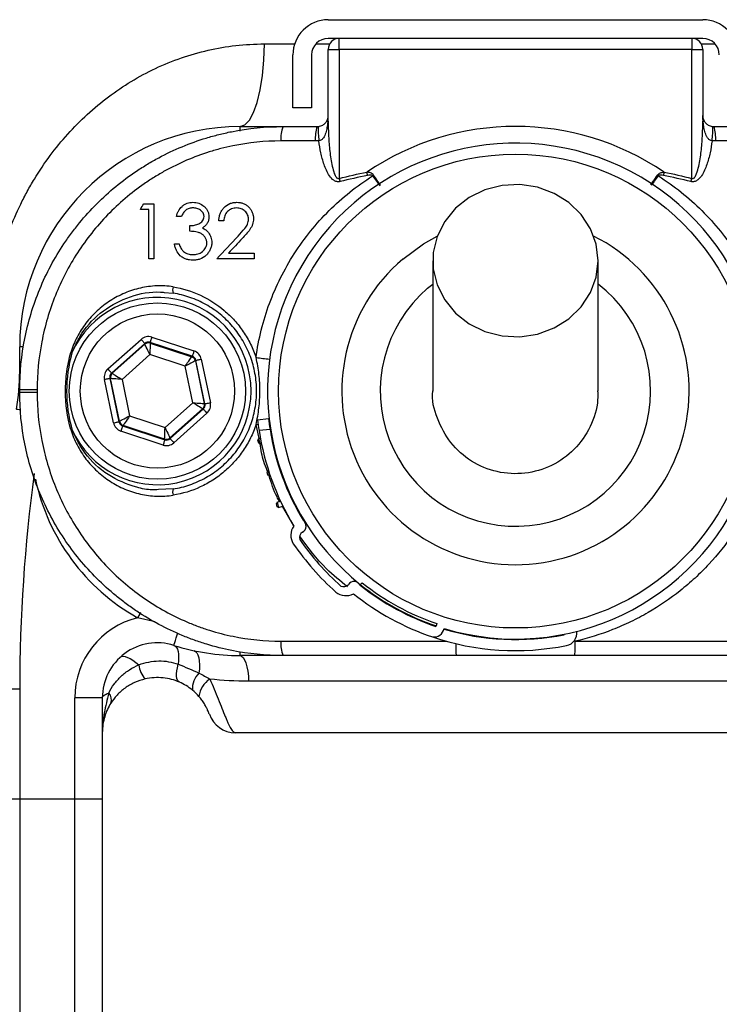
# Model space of a CAD drawing. Extents: x 290 to 660, y 448 to 1034.
# Tile 4 of 7: x 430 to 493, y 537 to 627. Entities that reach past the tile are written whole.
import ezdxf

# ---------------------------------------------------------------- set-up
doc = ezdxf.new("R2010")
doc.units = 0
doc.header["$LTSCALE"] = 5
doc.layers.get('0').update_dxf_attribs({"linetype": 'CONTINUOUS'})

msp = doc.modelspace()

# ---------------------------------------------------------------- linework, layer by layer
at = {"color": 7, "linetype": 'CONTINUOUS'}
for p, q in [((457.627, 626.641), (491.627, 626.641)), ((491.627, 624.941), (457.627, 624.941)), ((458.627, 623.941), (458.627, 624.941)), ((490.627, 624.941), (490.627, 623.941)), ((451.833, 624.441), (454.588, 624.441)), ((457.627, 617.435), (457.627, 623.941)), ((458.627, 623.941), (458.627, 612.239)), ((490.627, 623.941), (458.627, 623.941)), ((490.627, 612.239), (490.627, 623.941)), ((491.627, 623.941), (491.627, 617.435)), ((454.427, 618.641), (454.427, 623.441)), ((456.127, 623.441), (456.127, 618.641)), ((456.127, 618.641), (454.427, 618.641)), ((449.627, 616.941), (453.527, 616.941)), ((449.627, 616.538), (449.627, 616.941)), ((467.127, 604.774), (467.127, 592.942)), ((482.127, 592.942), (482.127, 604.774)), ((466.656, 602.268), (467.127, 602.651)), ((442.735, 601.898), (443.547, 601.829)), ((441.618, 597.838), (445.447, 596.577)), ((429.627, 594.731), (429.627, 596.941)), ((437.632, 594.948), (440.639, 597.634)), ((440.972, 597.261), (437.965, 594.575)), ((438.032, 594.553), (440.986, 597.192)), ((440.986, 597.192), (440.972, 597.261)), ((445.291, 596.102), (441.461, 597.363)), ((441.461, 597.363), (441.476, 597.294)), ((441.476, 597.294), (445.238, 596.055)), ((441.437, 596.254), (438.914, 594)), ((444.651, 595.195), (441.437, 596.254)), ((445.238, 596.055), (445.291, 596.102)), ((445.341, 591.883), (444.651, 595.195)), ((445.624, 595.729), (445.571, 595.682)), ((445.571, 595.682), (446.379, 591.805)), ((446.446, 591.782), (445.624, 595.729)), ((446.113, 595.831), (446.935, 591.884)), ((437.965, 594.575), (438.032, 594.553)), ((438.142, 590.052), (437.319, 593.999)), ((437.809, 594.101), (438.631, 590.154)), ((437.876, 594.078), (437.809, 594.101)), ((438.684, 590.201), (437.876, 594.078)), ((438.914, 594), (439.604, 590.688)), ((442.817, 589.629), (445.341, 591.883)), ((446.379, 591.805), (446.446, 591.782)), ((439.604, 590.688), (442.817, 589.629)), ((446.222, 591.33), (443.268, 588.691)), ((443.283, 588.622), (446.29, 591.307)), ((446.623, 590.935), (443.616, 588.249)), ((446.29, 591.307), (446.222, 591.33)), ((438.631, 590.154), (438.684, 590.201)), ((439.017, 589.828), (438.964, 589.781)), ((438.964, 589.781), (442.793, 588.52)), ((442.779, 588.589), (439.017, 589.828)), ((451.079, 589.899), (451.272, 589.923)), ((451.348, 588.624), (451.079, 589.899)), ((451.221, 590.342), (452.215, 590.452)), ((452.265, 590.036), (452.315, 590.04)), ((442.637, 588.045), (438.808, 589.306)), ((452.348, 589.461), (451.353, 589.35)), ((452.435, 588.942), (452.483, 588.956)), ((442.793, 588.52), (442.779, 588.589)), ((443.268, 588.691), (443.283, 588.622)), ((451.236, 588.487), (451.304, 588.611)), ((451.32, 588.199), (451.236, 588.487)), ((451.304, 588.611), (451.47, 588.659)), ((451.304, 588.611), (451.444, 588.131)), ((451.444, 588.131), (451.32, 588.199)), ((451.444, 588.131), (451.566, 588.167)), ((452.529, 588.449), (452.578, 588.463)), ((452.148, 585.732), (452.08, 585.608)), ((452.164, 585.32), (452.08, 585.608)), ((452.148, 585.732), (452.203, 585.748)), ((452.148, 585.732), (452.288, 585.252)), ((452.288, 585.252), (452.164, 585.32)), ((452.288, 585.252), (452.361, 585.273)), ((453.163, 586.029), (453.211, 586.043)), ((453.321, 585.555), (453.369, 585.569)), ((443.547, 584.054), (442.216, 584.002)), ((452.992, 582.853), (452.924, 582.729)), ((453.008, 582.441), (452.924, 582.729)), ((452.992, 582.853), (453.304, 582.945)), ((452.992, 582.853), (453.132, 582.373)), ((454.276, 583.229), (454.325, 583.244)), ((454.5, 582.774), (454.548, 582.788)), ((453.132, 582.373), (453.008, 582.441)), ((453.132, 582.373), (453.524, 582.488)), ((454.502, 580.671), (453.475, 582.474)), ((460.711, 575.548), (460.571, 575.373)), ((441.916, 571.988), (440.326, 572.374)), ((467.431, 571.623), (467.411, 571.577)), ((467.499, 571.837), (467.427, 571.625)), ((467.427, 571.625), (467.431, 571.623)), ((479.06, 570.832), (479.051, 570.881)), ((449.627, 568.941), (449.627, 569.237)), ((453.527, 568.941), (449.627, 568.941)), ((429.627, 565.898), (429.627, 555.898)), ((434.627, 555.898), (434.627, 565.093)), ((437.127, 565.093), (437.127, 555.898)), ((429.627, 555.898), (429.627, 527.513)), ((434.627, 555.898), (429.627, 555.898)), ((434.627, 527.513), (434.627, 555.898)), ((437.127, 555.898), (437.127, 525.296))]:
    msp.add_line(p, q, dxfattribs=at)
at = {"color": 7, "linetype": 'CONTINUOUS', "flags": 128}
for points in [[(449.627, 616.941), (450.058, 617.086), (450.471, 617.512), (450.853, 618.205), (451.187, 619.138), (451.461, 620.275), (451.665, 621.571), (451.791, 622.978), (451.833, 624.441)], [(456.509, 624.441), (457.42, 624.441), (457.761, 624.441)], [(457.627, 623.941), (457.647, 623.941), (457.703, 623.941), (457.796, 623.941), (457.92, 623.941), (458.072, 623.941), (458.245, 623.941), (458.432, 623.941), (458.627, 623.941)], [(490.627, 623.941), (490.822, 623.941), (491.01, 623.941), (491.183, 623.941), (491.334, 623.941), (491.459, 623.941), (491.551, 623.941), (491.608, 623.941), (491.627, 623.941)], [(491.493, 624.441), (491.835, 624.441), (492.745, 624.441)], [(453.527, 616.941), (453.915, 616.941), (454.302, 616.941), (454.689, 616.941), (455.077, 616.941), (455.464, 616.941), (455.852, 616.941), (456.24, 616.941), (456.627, 616.941)], [(492.627, 616.941), (493.015, 616.941), (493.403, 616.941), (493.79, 616.941), (494.178, 616.941), (494.565, 616.941), (494.953, 616.941), (495.34, 616.941), (495.727, 616.941)], [(456.462, 615.64), (456.071, 615.64), (455.679, 615.64), (455.288, 615.64), (454.897, 615.64), (454.506, 615.64), (454.115, 615.64), (453.724, 615.64), (453.333, 615.64)], [(495.921, 615.64), (495.53, 615.64), (495.139, 615.64), (494.748, 615.64), (494.357, 615.64), (493.966, 615.64), (493.575, 615.64), (493.184, 615.64), (492.793, 615.64)], [(458.627, 612.239), (458.637, 612.201), (458.646, 612.164), (458.655, 612.127), (458.664, 612.091), (458.674, 612.054), (458.683, 612.018), (458.692, 611.982), (458.701, 611.946)], [(461.202, 612.511), (461.194, 612.547), (461.187, 612.584), (461.179, 612.622), (461.171, 612.659), (461.164, 612.697), (461.156, 612.735), (461.148, 612.773), (461.14, 612.812)], [(488.115, 612.812), (488.107, 612.773), (488.099, 612.735), (488.091, 612.697), (488.083, 612.659), (488.076, 612.622), (488.068, 612.584), (488.06, 612.547), (488.053, 612.511)], [(490.554, 611.946), (490.563, 611.982), (490.572, 612.018), (490.581, 612.054), (490.59, 612.091), (490.599, 612.127), (490.609, 612.164), (490.618, 612.201), (490.627, 612.239)], [(482.127, 604.774), (481.952, 606.259), (481.434, 607.675), (480.598, 608.955), (479.483, 610.039), (478.14, 610.878), (476.634, 611.43), (475.033, 611.672), (473.414, 611.591), (471.851, 611.192), (470.418, 610.492), (469.182, 609.525), (468.201, 608.336), (467.52, 606.98), (467.171, 605.521), (467.171, 604.027), (467.52, 602.568), (468.201, 601.212), (469.182, 600.023), (470.418, 599.056), (471.851, 598.356), (473.414, 597.957), (475.033, 597.876), (476.634, 598.117), (478.14, 598.67), (479.483, 599.509), (480.598, 600.593), (481.434, 601.873), (481.952, 603.289), (482.127, 604.774)], [(441.358, 609.429), (441.262, 609.429), (441.166, 609.429), (441.07, 609.429), (440.973, 609.429), (440.877, 609.429), (440.781, 609.429), (440.685, 609.429), (440.589, 609.429)], [(440.882, 609.941), (440.998, 609.941), (441.113, 609.941), (441.229, 609.941), (441.344, 609.941), (441.46, 609.941), (441.576, 609.941), (441.691, 609.941), (441.807, 609.941)], [(444.307, 608.788), (444.251, 608.788), (444.195, 608.788), (444.138, 608.788), (444.082, 608.788), (444.026, 608.788), (443.97, 608.788), (443.914, 608.788), (443.858, 608.788)], [(448.153, 608.403), (448.097, 608.403), (448.041, 608.403), (447.985, 608.403), (447.929, 608.403), (447.872, 608.403), (447.816, 608.403), (447.76, 608.403), (447.704, 608.403)], [(464.389, 604.92), (466.288, 606.312), (467.531, 607.011)], [(443.666, 606.288), (443.722, 606.288), (443.778, 606.288), (443.834, 606.288), (443.89, 606.288), (443.946, 606.288), (444.002, 606.288), (444.058, 606.288), (444.114, 606.288)], [(441.807, 604.941), (441.751, 604.941), (441.695, 604.941), (441.638, 604.941), (441.582, 604.941), (441.526, 604.941), (441.47, 604.941), (441.414, 604.941), (441.358, 604.941)], [(450.909, 604.941), (450.484, 604.941), (450.059, 604.941), (449.635, 604.941), (449.21, 604.941), (448.785, 604.941), (448.361, 604.941), (447.936, 604.941), (447.512, 604.941)], [(448.583, 605.454), (448.873, 605.454), (449.164, 605.454), (449.455, 605.454), (449.746, 605.454), (450.036, 605.454), (450.327, 605.454), (450.618, 605.454), (450.909, 605.454)], [(441.618, 597.838), (441.587, 597.746), (441.558, 597.658), (441.532, 597.577), (441.508, 597.505), (441.489, 597.446), (441.474, 597.402), (441.465, 597.374), (441.461, 597.363)], [(429.928, 596.941), (429.889, 596.941), (429.745, 596.941), (429.657, 596.941), (429.627, 596.941)], [(440.639, 597.634), (440.703, 597.562), (440.765, 597.493), (440.822, 597.429), (440.872, 597.373), (440.914, 597.326), (440.945, 597.291), (440.964, 597.269), (440.972, 597.261)], [(441.437, 596.254), (441.35, 596.435), (441.266, 596.609), (441.189, 596.77), (441.121, 596.911), (441.065, 597.028), (441.023, 597.116), (440.996, 597.171), (440.986, 597.192)], [(441.476, 597.294), (441.475, 597.271), (441.473, 597.209), (441.469, 597.112), (441.464, 596.983), (441.458, 596.826), (441.452, 596.647), (441.445, 596.454), (441.437, 596.254)], [(434.366, 596.408), (434.354, 596.411), (434.342, 596.415), (434.33, 596.418), (434.318, 596.421), (434.306, 596.425), (434.294, 596.428), (434.282, 596.432), (434.27, 596.435)], [(444.651, 595.195), (444.764, 595.361), (444.873, 595.521), (444.974, 595.668), (445.062, 595.798), (445.135, 595.905), (445.19, 595.985), (445.225, 596.036), (445.238, 596.055)], [(445.447, 596.577), (445.417, 596.485), (445.388, 596.397), (445.361, 596.316), (445.337, 596.244), (445.318, 596.185), (445.303, 596.141), (445.294, 596.113), (445.291, 596.102)], [(445.571, 595.682), (445.55, 595.671), (445.496, 595.642), (445.41, 595.597), (445.296, 595.536), (445.157, 595.463), (444.999, 595.38), (444.828, 595.289), (444.651, 595.195)], [(445.624, 595.729), (445.634, 595.731), (445.663, 595.737), (445.709, 595.747), (445.77, 595.76), (445.844, 595.775), (445.928, 595.793), (446.019, 595.811), (446.113, 595.831)], [(437.632, 594.948), (437.696, 594.876), (437.758, 594.807), (437.815, 594.743), (437.865, 594.687), (437.907, 594.641), (437.938, 594.606), (437.958, 594.584), (437.965, 594.575)], [(438.032, 594.553), (438.052, 594.541), (438.104, 594.508), (438.186, 594.457), (438.296, 594.388), (438.429, 594.304), (438.58, 594.209), (438.744, 594.107), (438.914, 594)], [(437.319, 593.999), (437.414, 594.018), (437.505, 594.037), (437.588, 594.055), (437.662, 594.07), (437.723, 594.083), (437.769, 594.092), (437.798, 594.098), (437.809, 594.101)], [(438.914, 594), (438.714, 594.015), (438.521, 594.03), (438.343, 594.043), (438.186, 594.055), (438.057, 594.065), (437.96, 594.072), (437.899, 594.077), (437.876, 594.078)], [(445.341, 591.883), (445.541, 591.868), (445.734, 591.853), (445.912, 591.84), (446.068, 591.828), (446.197, 591.818), (446.294, 591.811), (446.356, 591.806), (446.379, 591.805)], [(446.222, 591.33), (446.203, 591.342), (446.151, 591.375), (446.068, 591.426), (445.959, 591.495), (445.826, 591.579), (445.675, 591.674), (445.511, 591.776), (445.341, 591.883)], [(446.446, 591.782), (446.457, 591.785), (446.486, 591.791), (446.531, 591.8), (446.592, 591.813), (446.666, 591.828), (446.75, 591.846), (446.841, 591.865), (446.935, 591.884)], [(429.708, 591.222), (429.618, 591.238), (429.459, 591.266), (429.362, 591.283), (429.329, 591.289)], [(438.684, 590.201), (438.704, 590.212), (438.759, 590.241), (438.845, 590.286), (438.959, 590.347), (439.098, 590.42), (439.256, 590.503), (439.426, 590.594), (439.604, 590.688)], [(439.604, 590.688), (439.491, 590.522), (439.382, 590.362), (439.281, 590.215), (439.193, 590.085), (439.119, 589.978), (439.065, 589.898), (439.03, 589.847), (439.017, 589.828)], [(446.29, 591.307), (446.297, 591.299), (446.317, 591.277), (446.348, 591.242), (446.389, 591.196), (446.439, 591.14), (446.497, 591.076), (446.558, 591.007), (446.623, 590.935)], [(438.142, 590.052), (438.236, 590.072), (438.327, 590.09), (438.411, 590.108), (438.485, 590.123), (438.546, 590.136), (438.591, 590.146), (438.62, 590.152), (438.631, 590.154)], [(438.964, 589.781), (438.961, 589.77), (438.951, 589.742), (438.937, 589.698), (438.917, 589.639), (438.894, 589.567), (438.867, 589.486), (438.838, 589.398), (438.808, 589.306)], [(434.27, 589.448), (434.282, 589.451), (434.294, 589.455), (434.306, 589.458), (434.318, 589.462), (434.33, 589.465), (434.342, 589.468), (434.354, 589.472), (434.366, 589.475)], [(442.779, 588.589), (442.78, 588.612), (442.782, 588.674), (442.786, 588.771), (442.79, 588.9), (442.796, 589.057), (442.803, 589.235), (442.81, 589.429), (442.817, 589.629)], [(442.817, 589.629), (442.904, 589.448), (442.988, 589.274), (443.066, 589.113), (443.133, 588.972), (443.19, 588.855), (443.232, 588.767), (443.258, 588.712), (443.268, 588.691)], [(442.793, 588.52), (442.79, 588.509), (442.781, 588.481), (442.766, 588.437), (442.747, 588.378), (442.723, 588.306), (442.696, 588.225), (442.667, 588.137), (442.637, 588.045)], [(443.283, 588.622), (443.29, 588.614), (443.31, 588.592), (443.341, 588.557), (443.382, 588.51), (443.433, 588.454), (443.49, 588.39), (443.552, 588.321), (443.616, 588.249)], [(440.593, 572.849), (440.517, 572.714), (440.326, 572.374)], [(443.627, 569.863), (443.636, 569.891), (443.663, 569.975), (443.706, 570.112), (443.765, 570.3), (443.839, 570.534), (443.925, 570.809), (443.981, 570.987)], [(453.333, 570.243), (455.312, 570.243), (457.292, 570.243), (459.274, 570.243), (461.257, 570.243), (463.242, 570.243), (465.227, 570.243), (467.214, 570.243), (468.352, 570.243)], [(480.054, 570.243), (482.041, 570.243), (484.027, 570.243), (486.013, 570.243), (487.997, 570.243), (489.981, 570.243), (491.962, 570.243), (493.943, 570.243), (495.921, 570.243)], [(443.627, 569.863), (443.752, 569.796), (443.858, 569.679), (443.943, 569.515), (444.005, 569.308), (444.043, 569.062), (444.056, 568.782), (444.044, 568.474), (444.007, 568.144)], [(445.434, 569.386), (445.575, 569.321), (445.696, 569.19), (445.797, 568.997), (445.872, 568.747), (445.921, 568.448), (445.943, 568.107), (445.936, 567.733), (445.9, 567.338)], [(438.761, 568.79), (438.873, 568.853), (439.022, 568.871), (439.204, 568.845), (439.415, 568.774), (439.65, 568.661), (439.903, 568.507), (440.169, 568.317), (440.442, 568.095)], [(449.627, 568.941), (449.773, 568.897), (449.914, 568.767), (450.045, 568.554), (450.161, 568.267), (450.258, 567.916), (450.333, 567.513), (450.383, 567.071), (450.407, 566.608)], [(469.25, 568.941), (467.281, 568.941), (465.313, 568.941), (463.345, 568.941), (461.379, 568.941), (459.414, 568.941), (457.45, 568.941), (455.488, 568.941), (453.527, 568.941)], [(495.727, 568.941), (493.767, 568.941), (491.805, 568.941), (489.841, 568.941), (487.876, 568.941), (485.909, 568.941), (483.942, 568.941), (481.973, 568.941), (480.004, 568.941)], [(444.134, 566.521), (444.034, 566.592), (443.957, 566.707), (443.903, 566.864), (443.874, 567.06), (443.87, 567.291), (443.891, 567.552), (443.937, 567.839), (444.007, 568.144)], [(498.848, 566.608), (493.592, 566.608), (488.241, 566.608), (482.823, 566.608), (477.364, 566.608), (471.891, 566.608), (466.432, 566.608), (461.013, 566.608), (455.663, 566.608), (450.407, 566.608)], [(429.627, 565.898), (429.14, 565.898), (428.671, 565.898), (428.238, 565.898), (427.86, 565.898), (427.549, 565.898), (427.318, 565.898), (427.175, 565.898), (427.127, 565.898)], [(437.127, 565.093), (437.079, 565.093), (436.937, 565.093), (436.706, 565.093), (436.395, 565.093), (436.016, 565.093), (435.584, 565.093), (435.115, 565.093), (434.627, 565.093)], [(437.127, 565.093), (437.137, 565.152), (437.165, 565.211), (437.213, 565.269), (437.279, 565.326), (437.362, 565.381), (437.463, 565.434), (437.581, 565.484), (437.714, 565.531)], [(500.056, 561.941), (495.129, 561.941), (490.096, 561.941), (484.984, 561.941), (479.819, 561.941), (474.627, 561.941), (469.435, 561.941), (464.27, 561.941), (459.158, 561.941), (454.126, 561.941), (449.198, 561.941)], [(429.627, 555.898), (429.14, 555.898), (428.671, 555.898), (428.238, 555.898), (427.86, 555.898), (427.549, 555.898), (427.318, 555.898), (427.175, 555.898), (427.127, 555.898)], [(437.127, 555.898), (437.079, 555.898), (436.937, 555.898), (436.706, 555.898), (436.395, 555.898), (436.016, 555.898), (435.584, 555.898), (435.115, 555.898), (434.627, 555.898)]]:
    msp.add_lwpolyline(points, dxfattribs=at)
at = {"color": 7, "linetype": 'CONTINUOUS'}
for centre, radius in [((474.627, 592.941), 21.5), ((442.127, 592.941), 8), ((442.127, 592.941), 7)]:
    msp.add_circle(centre, radius, dxfattribs=at)
for centre, radius, start, end in [((457.627, 623.441), 3.2, 90, 180), ((491.627, 623.441), 3.2, 0, 90), ((457.627, 623.441), 1.5, 90, 180), ((458.627, 623.941), 1, 90, 180), ((490.627, 623.941), 1, 0, 90), ((491.627, 623.441), 1.5, 0, 90), ((458.221, 617.504), 0.653, 165.00206, 194.99794), ((457.46, 617.439), 0.167, 321.15252, 358.43191), ((491.794, 617.439), 0.167, 181.56916, 218.84734), ((491.034, 617.504), 0.653, 345.0026, 14.9974), ((449.627, 596.941), 20, 90, 180), ((456.162, 615.884), 2.839, 158.12976, 184.93196), ((459.725, 615.887), 3.272, 161.1949, 184.3267), ((462.694, 616.548), 5.972, 176.17055, 188.57474), ((474.627, 592.941), 24.015, 55.83259, 124.16741), ((486.56, 616.548), 5.973, 351.42536, 3.82926), ((489.53, 615.887), 3.272, 355.67314, 18.80526), ((474.627, 592.941), 22.5, 253.27953, 231.3375), ((459.77, 615.452), 3.524, 302.30023, 304.17098), ((489.486, 615.454), 3.527, 235.82971, 237.69908), ((474.627, 592.941), 15.758, 130.52342, 63.23635), ((444.435, 602.104), 0.93, 161.72117, 197.18237), ((474.627, 592.941), 12.269, 130.52342, 52.31602), ((442.127, 592.941), 8.5, 204.06803, 155.93197), ((441.319, 596.819), 0.5, 71.77989, 131.76165), ((445.081, 595.58), 0.5, 11.77982, 71.76266), ((456.473, 637.575), 41.939, 262.60958, 264.30992), ((409.627, 594.731), 20, 350.08918, 0), ((438.366, 594.18), 0.5, 131.78245, 191.7602), ((430.866, 369.633), 223.412, 89.9109, 90.31779), ((430.868, 816.832), 223.994, 269.68262, 270.08845), ((445.889, 591.703), 0.5, 311.78255, 11.75918), ((439.174, 590.303), 0.5, 191.78213, 251.76116), ((474.627, 592.941), 23.55, 186.3375, 188.77117), ((474.627, 592.941), 22.55, 186.3375, 188.87916), ((474.627, 592.941), 23.55, 188.77117, 211.3375), ((474.627, 592.941), 22.55, 188.87916, 211.3375), ((442.935, 589.064), 0.5, 251.78283, 311.75862), ((574.652, 565.898), 145.025, 172.25237, 180), ((449.627, 588.941), 19, 192.12845, 240.69118), ((444.435, 583.779), 0.93, 162.81693, 198.27951), ((454.975, 580.697), 0.649, 299.3854, 52.85277), ((455.637, 579.857), 1.402, 143.33271, 213.04076), ((455.625, 579.632), 0.6, 123.58989, 194.30205), ((474.627, 592.941), 24.463, 214.48063, 228.19437), ((474.627, 592.941), 23.761, 214.4969, 228.1781), ((459.977, 575.011), 0.649, 29.82223, 143.2896), ((474.627, 592.941), 22.276, 231.3375, 251.3375), ((459.228, 575.775), 1.402, 229.63424, 299.34228), ((459.004, 575.791), 0.6, 248.37295, 319.08511), ((474.627, 592.941), 23.55, 231.3375, 251.3375), ((474.627, 592.941), 22.55, 231.3375, 251.3375), ((474.627, 592.941), 22.5, 231.3375, 251.3375), ((442.127, 565.093), 7.5, 103.89296, 180), ((467.217, 571.576), 0.954, 262.42727, 348.94022), ((474.627, 592.941), 22.55, 253.28876, 281.3375), ((479.026, 571.005), 1.177, 281.33977, 6.65459), ((442.127, 565.093), 5, 72.5424, 180), ((456.162, 569.999), 2.839, 175.06802, 201.87029), ((474.627, 592.941), 23.55, 251.3375, 281.3375), ((469.561, 569.989), 10.495, 354.26941, 1.38463), ((449.627, 588.941), 20, 252.5424, 270), ((478.361, 569.878), 9.159, 179.0834, 185.86929), ((443.002, 568.451), 2.585, 187.90454, 219.30419), ((447.226, 565.938), 1.929, 133.44507, 183.9858), ((448.092, 564.949), 2.216, 123.07441, 172.72402), ((437.081, 564.921), 0.879, 340.44206, 43.95985), ((449.198, 564.441), 2.5, 199.47122, 270)]:
    msp.add_arc(centre, radius, start, end, dxfattribs=at)
for centre, major_axis, ratio, start_param, end_param in [((441.305, 596.888), (0.204, -0.979), 0.999797, 2.618082, 3.665103), ((441.305, 596.888), (-0.102, 0.49), 0.999391, 5.759674, 6.806696), ((445.134, 595.627), (0.373, 0.333), 0.999391, 5.759674, 6.806696), ((445.134, 595.627), (-0.746, -0.666), 0.999797, 2.618082, 3.665103), ((438.298, 594.203), (0.95, -0.313), 0.999797, 2.618082, 3.665103), ((438.298, 594.203), (0.475, -0.157), 0.999391, 2.618082, 3.665103), ((445.956, 591.68), (0.475, -0.157), 0.999391, 5.759674, 6.806696), ((445.956, 591.68), (-0.95, 0.313), 0.999797, 2.618082, 3.665103), ((439.121, 590.256), (0.746, 0.666), 0.999797, 2.618082, 3.665103), ((439.121, 590.256), (0.373, 0.333), 0.999391, 2.618082, 3.665103), ((442.95, 588.995), (-0.204, 0.979), 0.999797, 2.618082, 3.665103), ((442.95, 588.995), (-0.102, 0.49), 0.999391, 2.618082, 3.665103)]:
    msp.add_ellipse(centre, major_axis=major_axis, ratio=ratio, start_param=start_param, end_param=end_param, dxfattribs=at)
for points, knots in [([(426.76, 596.941), (426.76, 598.777), (426.925, 600.577), (427.409, 603.227), (427.611, 604.103), (428.092, 605.833), (428.369, 606.676), (428.992, 608.319), (429.338, 609.119), (429.908, 610.289), (430.106, 610.674), (430.521, 611.435), (430.737, 611.81), (431.855, 613.652), (432.863, 615.009), (434.549, 616.882), (435.141, 617.481), (436.382, 618.617), (437.024, 619.15), (439.019, 620.645), (440.437, 621.504), (442.713, 622.574), (443.501, 622.895), (445.098, 623.447), (445.909, 623.679), (448.38, 624.242), (450.078, 624.441), (451.833, 624.441)], [0, 0, 0, 0, 0.125, 0.125, 0.1875, 0.1875, 0.25, 0.25, 0.3125, 0.3125, 0.34375, 0.34375, 0.375, 0.375, 0.5, 0.5, 0.5625, 0.5625, 0.625, 0.625, 0.75, 0.75, 0.8125, 0.8125, 0.875, 0.875, 1, 1, 1, 1]), ([(456.735, 616.947), (456.817, 616.956), (456.892, 616.975), (457.025, 617.021), (457.082, 617.049), (457.23, 617.136), (457.304, 617.2), (457.424, 617.33), (457.47, 617.397), (457.543, 617.533), (457.57, 617.6), (457.59, 617.672)], [0, 0, 0, 0, 0.125, 0.125, 0.25, 0.25, 0.5, 0.5, 0.75, 0.75, 1, 1, 1, 1]), ([(457.627, 617.435), (457.627, 616.978), (457.64, 616.521), (457.689, 615.608), (457.725, 615.153), (457.83, 614.244), (457.896, 613.788), (458.046, 613.115), (458.103, 612.891), (458.226, 612.569), (458.272, 612.463), (458.372, 612.32), (458.41, 612.275), (458.485, 612.231), (458.513, 612.221), (458.572, 612.218), (458.601, 612.225), (458.627, 612.239)], [0, 0, 0, 0, 0.25, 0.25, 0.5, 0.5, 0.75, 0.75, 0.875, 0.875, 0.9375, 0.9375, 0.96875, 0.96875, 0.984375, 0.984375, 1, 1, 1, 1]), ([(490.627, 612.239), (490.654, 612.225), (490.683, 612.218), (490.742, 612.221), (490.771, 612.231), (490.846, 612.276), (490.884, 612.322), (490.982, 612.463), (491.029, 612.57), (491.152, 612.892), (491.209, 613.116), (491.359, 613.786), (491.425, 614.24), (491.529, 615.151), (491.566, 615.608), (491.615, 616.521), (491.627, 616.978), (491.627, 617.435)], [0, 0, 0, 0, 0.015625, 0.015625, 0.03125, 0.03125, 0.0625, 0.0625, 0.125, 0.125, 0.25, 0.25, 0.5, 0.5, 0.75, 0.75, 1, 1, 1, 1]), ([(491.664, 617.672), (491.684, 617.601), (491.711, 617.533), (491.784, 617.398), (491.83, 617.331), (491.95, 617.2), (492.023, 617.137), (492.173, 617.049), (492.23, 617.021), (492.362, 616.975), (492.438, 616.956), (492.519, 616.947)], [0, 0, 0, 0, 0.25, 0.25, 0.5, 0.5, 0.75, 0.75, 0.875, 0.875, 1, 1, 1, 1]), ([(429.627, 593.041), (429.627, 594.621), (429.782, 596.174), (430.238, 598.465), (430.427, 599.223), (430.882, 600.724), (431.149, 601.47), (432.048, 603.639), (432.781, 605.01), (433.864, 606.633), (434.089, 606.953), (434.556, 607.584), (434.799, 607.895), (435.547, 608.807), (436.072, 609.386), (437.724, 611.038), (438.926, 612.028), (440.559, 613.121), (440.893, 613.333), (441.568, 613.738), (441.909, 613.931), (442.943, 614.484), (443.647, 614.818), (445.085, 615.414), (445.819, 615.678), (446.941, 616.019), (447.319, 616.124), (448.082, 616.316), (448.467, 616.403), (450.396, 616.788), (451.954, 616.941), (453.527, 616.941)], [0, 0, 0, 0, 0.125, 0.125, 0.1875, 0.1875, 0.25, 0.25, 0.375, 0.375, 0.40625, 0.40625, 0.4375, 0.4375, 0.5, 0.5, 0.625, 0.625, 0.65625, 0.65625, 0.6875, 0.6875, 0.75, 0.75, 0.8125, 0.8125, 0.84375, 0.84375, 0.875, 0.875, 1, 1, 1, 1]), ([(457.59, 617.335), (457.573, 617.17), (457.55, 617.007), (457.489, 616.683), (457.452, 616.522), (457.349, 616.208), (457.285, 616.054), (457.142, 615.853), (457.086, 615.79), (456.951, 615.695), (456.872, 615.664), (456.789, 615.658)], [0, 0, 0, 0, 0.25, 0.25, 0.5, 0.5, 0.75, 0.75, 0.875, 0.875, 1, 1, 1, 1]), ([(492.466, 615.658), (492.382, 615.664), (492.303, 615.695), (492.168, 615.791), (492.111, 615.854), (492.016, 615.988), (491.976, 616.062), (491.908, 616.212), (491.879, 616.289), (491.803, 616.523), (491.766, 616.682), (491.705, 617.007), (491.682, 617.17), (491.664, 617.335)], [0, 0, 0, 0, 0.125, 0.125, 0.25, 0.25, 0.375, 0.375, 0.5, 0.5, 0.75, 0.75, 1, 1, 1, 1]), ([(453.333, 615.64), (451.863, 615.64), (450.406, 615.491), (448.603, 615.12), (448.242, 615.036), (447.53, 614.85), (447.178, 614.749), (446.131, 614.42), (445.448, 614.166), (444.11, 613.593), (443.455, 613.272), (442.494, 612.741), (442.177, 612.556), (441.551, 612.168), (441.242, 611.965), (439.731, 610.92), (438.622, 609.977), (437.102, 608.407), (436.619, 607.858), (435.703, 606.705), (435.274, 606.108), (434.086, 604.27), (433.416, 602.978), (432.597, 600.939), (432.354, 600.239), (431.94, 598.832), (431.768, 598.122), (431.355, 595.976), (431.214, 594.522), (431.214, 593.045)], [0, 0, 0, 0, 0.125, 0.125, 0.15625, 0.15625, 0.1875, 0.1875, 0.25, 0.25, 0.3125, 0.3125, 0.34375, 0.34375, 0.375, 0.375, 0.5, 0.5, 0.5625, 0.5625, 0.625, 0.625, 0.75, 0.75, 0.8125, 0.8125, 0.875, 0.875, 1, 1, 1, 1]), ([(458.701, 611.946), (458.603, 611.922), (458.501, 611.921), (458.307, 611.966), (458.22, 612.009), (457.979, 612.174), (457.853, 612.324), (457.639, 612.636), (457.548, 612.803), (457.389, 613.146), (457.319, 613.322), (457.133, 613.853), (457.039, 614.212), (456.887, 614.932), (456.83, 615.294), (456.789, 615.658)], [0, 0, 0, 0, 0.0625, 0.0625, 0.125, 0.125, 0.25, 0.25, 0.375, 0.375, 0.5, 0.5, 0.75, 0.75, 1, 1, 1, 1]), ([(492.466, 615.658), (492.425, 615.293), (492.367, 614.93), (492.214, 614.206), (492.118, 613.843), (491.933, 613.316), (491.865, 613.143), (491.707, 612.804), (491.617, 612.638), (491.455, 612.402), (491.397, 612.327), (491.268, 612.186), (491.196, 612.12), (491.036, 612.01), (490.947, 611.966), (490.754, 611.921), (490.652, 611.922), (490.554, 611.946)], [0, 0, 0, 0, 0.25, 0.25, 0.5, 0.5, 0.625, 0.625, 0.75, 0.75, 0.8125, 0.8125, 0.875, 0.875, 0.9375, 0.9375, 1, 1, 1, 1]), ([(451.079, 595.984), (451.191, 596.819), (451.349, 597.65), (451.76, 599.303), (452.01, 600.113), (452.886, 602.48), (453.635, 603.981), (455.012, 606.118), (455.508, 606.802), (456.562, 608.104), (457.122, 608.724), (458.308, 609.904), (458.933, 610.463), (460.25, 611.52), (460.94, 612.016), (461.653, 612.473)], [0, 0, 0, 0, 0.125, 0.125, 0.25, 0.25, 0.5, 0.5, 0.625, 0.625, 0.75, 0.75, 0.875, 0.875, 1, 1, 1, 1]), ([(461.75, 612.536), (461.687, 612.629), (461.587, 612.695), (461.371, 612.779), (461.256, 612.8), (461.14, 612.812)], [0, 0, 0, 0, 0.5, 0.5, 1, 1, 1, 1]), ([(461.653, 612.473), (461.631, 612.504), (461.593, 612.521), (461.516, 612.539), (461.477, 612.541), (461.358, 612.539), (461.28, 612.526), (461.202, 612.511)], [0, 0, 0, 0, 0.25, 0.25, 0.5, 0.5, 1, 1, 1, 1]), ([(461.653, 612.473), (461.773, 612.305), (462.011, 611.969), (462.246, 611.667), (462.322, 611.589), (462.333, 611.578)], [0, 0, 0, 0, 0.461377, 0.922533, 1, 1, 1, 1]), ([(462.385, 611.613), (462.376, 611.625), (462.312, 611.71), (462.095, 612.024), (461.865, 612.365), (461.75, 612.536)], [0, 0, 0, 0, 0.0761, 0.537935, 1, 1, 1, 1]), ([(486.903, 611.659), (486.986, 611.776), (487.153, 612.012), (487.387, 612.36), (487.505, 612.536)], [0, 0, 0, 0, 0.494573, 1, 1, 1, 1]), ([(486.958, 611.617), (487.05, 611.729), (487.236, 611.955), (487.479, 612.299), (487.601, 612.473)], [0, 0, 0, 0, 0.497307, 1, 1, 1, 1]), ([(487.505, 612.536), (487.568, 612.629), (487.668, 612.695), (487.884, 612.779), (487.999, 612.8), (488.115, 612.812)], [0, 0, 0, 0, 0.5, 0.5, 1, 1, 1, 1]), ([(488.053, 612.511), (487.975, 612.526), (487.897, 612.539), (487.778, 612.541), (487.739, 612.539), (487.662, 612.521), (487.623, 612.504), (487.601, 612.473)], [0, 0, 0, 0, 0.5, 0.5, 0.75, 0.75, 1, 1, 1, 1]), ([(487.601, 612.473), (488.315, 612.016), (489.005, 611.52), (490.323, 610.463), (490.948, 609.903), (492.134, 608.723), (492.694, 608.103), (493.748, 606.801), (494.243, 606.118), (495.621, 603.979), (496.37, 602.478), (497.244, 600.115), (497.493, 599.308), (497.802, 598.069), (497.893, 597.652), (498.052, 596.819), (498.12, 596.402), (498.176, 595.984)], [0, 0, 0, 0, 0.125, 0.125, 0.25, 0.25, 0.375, 0.375, 0.5, 0.5, 0.75, 0.75, 0.875, 0.875, 0.9375, 0.9375, 1, 1, 1, 1]), ([(441.358, 604.941), (441.358, 605.695), (441.358, 606.448), (441.358, 607.946), (441.358, 608.69), (441.358, 609.429)], [0, 0, 0, 0, 0.5, 0.5, 1, 1, 1, 1]), ([(441.807, 609.941), (441.807, 609.117), (441.807, 608.287), (441.807, 606.617), (441.807, 605.779), (441.807, 604.941)], [0, 0, 0, 0, 0.5, 0.5, 1, 1, 1, 1]), ([(443.858, 608.788), (443.879, 608.873), (443.901, 608.958), (443.961, 609.122), (443.994, 609.203), (444.118, 609.437), (444.226, 609.584), (444.427, 609.763), (444.5, 609.818), (444.654, 609.91), (444.734, 609.949), (444.903, 610.011), (444.991, 610.033), (445.168, 610.063), (445.257, 610.068), (445.346, 610.07)], [0, 0, 0, 0, 0.125, 0.125, 0.25, 0.25, 0.5, 0.5, 0.625, 0.625, 0.75, 0.75, 0.875, 0.875, 1, 1, 1, 1]), ([(445.352, 609.557), (445.295, 609.555), (445.237, 609.553), (445.123, 609.538), (445.066, 609.526), (444.899, 609.476), (444.793, 609.424), (444.608, 609.279), (444.533, 609.189), (444.403, 608.997), (444.353, 608.893), (444.307, 608.788)], [0, 0, 0, 0, 0.125, 0.125, 0.25, 0.25, 0.5, 0.5, 0.75, 0.75, 1, 1, 1, 1]), ([(445.346, 610.07), (445.439, 610.067), (445.531, 610.063), (445.711, 610.032), (445.799, 610.009), (446.058, 609.917), (446.216, 609.829), (446.423, 609.654), (446.486, 609.588), (446.596, 609.447), (446.643, 609.372), (446.722, 609.209), (446.754, 609.125), (446.796, 608.952), (446.803, 608.862), (446.807, 608.771)], [0, 0, 0, 0, 0.125, 0.125, 0.25, 0.25, 0.5, 0.5, 0.625, 0.625, 0.75, 0.75, 0.875, 0.875, 1, 1, 1, 1]), ([(446.358, 608.773), (446.357, 608.802), (446.357, 608.832), (446.349, 608.89), (446.343, 608.918), (446.319, 609.003), (446.296, 609.058), (446.206, 609.207), (446.12, 609.29), (445.933, 609.429), (445.823, 609.48), (445.651, 609.527), (445.592, 609.538), (445.473, 609.553), (445.413, 609.555), (445.352, 609.557)], [0, 0, 0, 0, 0.0625, 0.0625, 0.125, 0.125, 0.25, 0.25, 0.5, 0.5, 0.75, 0.75, 0.875, 0.875, 1, 1, 1, 1]), ([(447.704, 608.403), (447.709, 608.51), (447.717, 608.616), (447.755, 608.823), (447.781, 608.926), (447.857, 609.126), (447.905, 609.225), (448.019, 609.408), (448.086, 609.494), (448.312, 609.732), (448.492, 609.862), (448.796, 609.99), (448.901, 610.02), (449.115, 610.061), (449.225, 610.067), (449.335, 610.07)], [0, 0, 0, 0, 0.125, 0.125, 0.25, 0.25, 0.375, 0.375, 0.5, 0.5, 0.75, 0.75, 0.875, 0.875, 1, 1, 1, 1]), ([(449.312, 609.557), (449.236, 609.555), (449.16, 609.551), (449.011, 609.525), (448.936, 609.505), (448.793, 609.45), (448.725, 609.415), (448.599, 609.33), (448.539, 609.28), (448.38, 609.117), (448.3, 608.984), (448.219, 608.773), (448.2, 608.699), (448.169, 608.552), (448.16, 608.478), (448.153, 608.403)], [0, 0, 0, 0, 0.125, 0.125, 0.25, 0.25, 0.375, 0.375, 0.5, 0.5, 0.75, 0.75, 0.875, 0.875, 1, 1, 1, 1]), ([(450.397, 608.543), (450.395, 608.612), (450.39, 608.681), (450.362, 608.814), (450.341, 608.88), (450.255, 609.066), (450.171, 609.176), (449.97, 609.361), (449.851, 609.437), (449.658, 609.51), (449.591, 609.528), (449.453, 609.551), (449.382, 609.555), (449.312, 609.557)], [0, 0, 0, 0, 0.125, 0.125, 0.25, 0.25, 0.5, 0.5, 0.75, 0.75, 0.875, 0.875, 1, 1, 1, 1]), ([(449.335, 610.07), (449.436, 610.067), (449.536, 610.062), (449.731, 610.029), (449.827, 610.005), (450.014, 609.934), (450.102, 609.887), (450.266, 609.779), (450.341, 609.716), (450.479, 609.574), (450.542, 609.498), (450.65, 609.335), (450.699, 609.248), (450.773, 609.067), (450.8, 608.974), (450.837, 608.782), (450.842, 608.683), (450.845, 608.583)], [0, 0, 0, 0, 0.125, 0.125, 0.25, 0.25, 0.375, 0.375, 0.5, 0.5, 0.625, 0.625, 0.75, 0.75, 0.875, 0.875, 1, 1, 1, 1]), ([(445.076, 607.954), (445.146, 607.955), (445.216, 607.957), (445.354, 607.97), (445.423, 607.981), (445.628, 608.021), (445.765, 608.065), (446.02, 608.188), (446.141, 608.271), (446.268, 608.441), (446.301, 608.502), (446.347, 608.635), (446.355, 608.704), (446.358, 608.773)], [0, 0, 0, 0, 0.125, 0.125, 0.25, 0.25, 0.5, 0.5, 0.75, 0.75, 0.875, 0.875, 1, 1, 1, 1]), ([(446.807, 608.771), (446.804, 608.669), (446.797, 608.568), (446.747, 608.37), (446.709, 608.272), (446.606, 608.094), (446.541, 608.012), (446.394, 607.863), (446.309, 607.801), (446.223, 607.742)], [0, 0, 0, 0, 0.25, 0.25, 0.5, 0.5, 0.75, 0.75, 1, 1, 1, 1]), ([(449.451, 607.011), (449.666, 607.235), (449.878, 607.463), (450.166, 607.829), (450.251, 607.957), (450.339, 608.172), (450.361, 608.244), (450.39, 608.392), (450.394, 608.468), (450.397, 608.543)], [0, 0, 0, 0, 0.5, 0.5, 0.75, 0.75, 0.875, 0.875, 1, 1, 1, 1]), ([(450.845, 608.583), (450.842, 608.496), (450.839, 608.409), (450.811, 608.238), (450.79, 608.154), (450.735, 607.988), (450.7, 607.906), (450.616, 607.749), (450.569, 607.675), (450.419, 607.457), (450.307, 607.32), (450.076, 607.05), (449.955, 606.92), (449.834, 606.789)], [0, 0, 0, 0, 0.125, 0.125, 0.25, 0.25, 0.375, 0.375, 0.5, 0.5, 0.75, 0.75, 1, 1, 1, 1]), ([(446.223, 607.742), (446.275, 607.717), (446.328, 607.691), (446.428, 607.633), (446.476, 607.599), (446.568, 607.528), (446.612, 607.489), (446.692, 607.405), (446.728, 607.36), (446.765, 607.315)], [0, 0, 0, 0, 0.25, 0.25, 0.5, 0.5, 0.75, 0.75, 1, 1, 1, 1]), ([(446.614, 606.384), (446.612, 606.427), (446.61, 606.471), (446.599, 606.556), (446.59, 606.598), (446.552, 606.722), (446.514, 606.802), (446.421, 606.946), (446.366, 607.014), (446.242, 607.133), (446.172, 607.184), (446.02, 607.27), (445.941, 607.304), (445.774, 607.356), (445.687, 607.373), (445.428, 607.418), (445.252, 607.432), (445.076, 607.441)], [0, 0, 0, 0, 0.0625, 0.0625, 0.125, 0.125, 0.25, 0.25, 0.375, 0.375, 0.5, 0.5, 0.625, 0.625, 0.75, 0.75, 1, 1, 1, 1]), ([(446.765, 607.315), (446.812, 607.251), (446.855, 607.185), (446.929, 607.047), (446.962, 606.975), (447.013, 606.823), (447.032, 606.746), (447.057, 606.587), (447.061, 606.507), (447.063, 606.427)], [0, 0, 0, 0, 0.25, 0.25, 0.5, 0.5, 0.75, 0.75, 1, 1, 1, 1]), ([(445.333, 604.813), (445.23, 604.816), (445.127, 604.82), (444.925, 604.851), (444.827, 604.875), (444.633, 604.941), (444.538, 604.984), (444.363, 605.088), (444.281, 605.149), (444.053, 605.355), (443.936, 605.524), (443.803, 605.8), (443.768, 605.895), (443.708, 606.088), (443.686, 606.188), (443.666, 606.288)], [0, 0, 0, 0, 0.125, 0.125, 0.25, 0.25, 0.375, 0.375, 0.5, 0.5, 0.75, 0.75, 0.875, 0.875, 1, 1, 1, 1]), ([(444.114, 606.288), (444.134, 606.223), (444.154, 606.159), (444.201, 606.034), (444.229, 605.973), (444.292, 605.854), (444.327, 605.796), (444.388, 605.716), (444.41, 605.69), (444.455, 605.641), (444.481, 605.619), (444.506, 605.597)], [0, 0, 0, 0, 0.25, 0.25, 0.5, 0.5, 0.75, 0.75, 0.875, 0.875, 1, 1, 1, 1]), ([(447.063, 606.427), (447.059, 606.318), (447.053, 606.21), (447.006, 605.998), (446.971, 605.893), (446.881, 605.693), (446.826, 605.598), (446.7, 605.418), (446.626, 605.333), (446.384, 605.109), (446.189, 604.994), (445.878, 604.884), (445.77, 604.857), (445.553, 604.821), (445.443, 604.816), (445.333, 604.813)], [0, 0, 0, 0, 0.125, 0.125, 0.25, 0.25, 0.375, 0.375, 0.5, 0.5, 0.75, 0.75, 0.875, 0.875, 1, 1, 1, 1]), ([(445.341, 605.326), (445.495, 605.329), (445.647, 605.342), (445.868, 605.406), (445.942, 605.433), (446.079, 605.503), (446.144, 605.544), (446.327, 605.688), (446.432, 605.806), (446.542, 606.01), (446.569, 606.082), (446.596, 606.194), (446.604, 606.232), (446.613, 606.307), (446.614, 606.346), (446.614, 606.384)], [0, 0, 0, 0, 0.25, 0.25, 0.375, 0.375, 0.5, 0.5, 0.75, 0.75, 0.875, 0.875, 0.9375, 0.9375, 1, 1, 1, 1]), ([(444.506, 605.597), (444.565, 605.551), (444.625, 605.509), (444.755, 605.439), (444.824, 605.411), (444.967, 605.367), (445.041, 605.351), (445.19, 605.33), (445.266, 605.327), (445.341, 605.326)], [0, 0, 0, 0, 0.25, 0.25, 0.5, 0.5, 0.75, 0.75, 1, 1, 1, 1]), ([(450.909, 605.454), (450.909, 605.369), (450.909, 605.283), (450.909, 605.112), (450.909, 605.027), (450.909, 604.941)], [0, 0, 0, 0, 0.5, 0.5, 1, 1, 1, 1]), ([(443.552, 602.395), (443.059, 602.475), (442.563, 602.503), (441.817, 602.476), (441.566, 602.455), (441.071, 602.39), (440.826, 602.346), (440.101, 602.182), (439.628, 602.03), (438.936, 601.737), (438.707, 601.628), (438.265, 601.393), (438.05, 601.267), (437.422, 600.861), (437.027, 600.555), (436.284, 599.871), (435.945, 599.5), (435.337, 598.709), (435.067, 598.288), (434.6, 597.39), (434.406, 596.924), (434.27, 596.435)], [0, 0, 0, 0, 0.125, 0.125, 0.1875, 0.1875, 0.25, 0.25, 0.375, 0.375, 0.4375, 0.4375, 0.5, 0.5, 0.625, 0.625, 0.75, 0.75, 0.875, 0.875, 1, 1, 1, 1]), ([(443.552, 602.395), (444.413, 602.257), (445.239, 602.005), (446.818, 601.275), (447.54, 600.812), (448.528, 599.972), (448.842, 599.666), (449.419, 599.021), (449.684, 598.68), (450.168, 597.965), (450.387, 597.589), (450.775, 596.801), (450.941, 596.397), (451.079, 595.984)], [0, 0, 0, 0, 0.25, 0.25, 0.5, 0.5, 0.625, 0.625, 0.75, 0.75, 0.875, 0.875, 1, 1, 1, 1]), ([(434.366, 596.408), (434.643, 597.016), (435.31, 598.481), (437.135, 600.334), (439.622, 601.626), (441.601, 602.008), (442.623, 601.909), (442.735, 601.898)], [0, 0, 0, 0, 0.186822, 0.450196, 0.710524, 0.968195, 1, 1, 1, 1]), ([(443.547, 584.054), (444.072, 584.138), (444.581, 584.267), (445.323, 584.524), (445.567, 584.621), (446.047, 584.836), (446.284, 584.955), (446.976, 585.341), (447.41, 585.636), (448.019, 586.133), (448.216, 586.308), (448.595, 586.677), (448.778, 586.872), (449.296, 587.474), (449.603, 587.903), (450.008, 588.586), (450.133, 588.82), (450.363, 589.303), (450.468, 589.551), (450.747, 590.3), (450.888, 590.812), (451.078, 591.862), (451.127, 592.404), (451.127, 593.209), (451.115, 593.478), (451.067, 594.014), (451.031, 594.282), (450.888, 595.072), (450.747, 595.584), (450.376, 596.579), (450.144, 597.067), (449.604, 597.979), (449.297, 598.407), (448.61, 599.207), (448.226, 599.581), (447.412, 600.246), (446.979, 600.54), (446.063, 601.052), (445.576, 601.271), (444.582, 601.616), (444.072, 601.745), (443.547, 601.829)], [0, 0, 0, 0, 0.0625, 0.0625, 0.09375, 0.09375, 0.125, 0.125, 0.1875, 0.1875, 0.21875, 0.21875, 0.25, 0.25, 0.3125, 0.3125, 0.34375, 0.34375, 0.375, 0.375, 0.4375, 0.4375, 0.5, 0.5, 0.53125, 0.53125, 0.5625, 0.5625, 0.625, 0.625, 0.6875, 0.6875, 0.75, 0.75, 0.8125, 0.8125, 0.875, 0.875, 0.9375, 0.9375, 1, 1, 1, 1]), ([(434.27, 589.448), (433.953, 590.588), (433.788, 591.75), (433.787, 593.526), (433.828, 594.118), (433.99, 595.287), (434.111, 595.865), (434.27, 596.435)], [0, 0, 0, 0, 0.5, 0.5, 0.75, 0.75, 1, 1, 1, 1]), ([(434.366, 596.408), (434.049, 595.274), (433.884, 594.119), (433.884, 591.764), (434.049, 590.609), (434.366, 589.475)], [0, 0, 0, 0, 0.5, 0.5, 1, 1, 1, 1]), ([(451.079, 589.899), (451.193, 590.401), (451.281, 590.905), (451.4, 591.916), (451.431, 592.423), (451.432, 593.439), (451.402, 593.948), (451.283, 594.97), (451.193, 595.481), (451.079, 595.984)], [0, 0, 0, 0, 0.25, 0.25, 0.5, 0.5, 0.75, 0.75, 1, 1, 1, 1]), ([(453.527, 568.941), (451.955, 568.941), (450.405, 569.095), (448.115, 569.549), (447.358, 569.738), (446.23, 570.079), (445.854, 570.203), (445.113, 570.468), (444.746, 570.61), (442.938, 571.358), (441.564, 572.092), (439.938, 573.177), (439.617, 573.403), (438.985, 573.871), (438.673, 574.114), (437.762, 574.861), (437.184, 575.386), (435.532, 577.036), (434.541, 578.239), (433.227, 580.203), (432.824, 580.876), (432.088, 582.251), (431.755, 582.954), (431.158, 584.39), (430.894, 585.124), (430.437, 586.623), (430.244, 587.391), (429.782, 589.702), (429.627, 591.262), (429.627, 592.841)], [0, 0, 0, 0, 0.125, 0.125, 0.1875, 0.1875, 0.21875, 0.21875, 0.25, 0.25, 0.375, 0.375, 0.40625, 0.40625, 0.4375, 0.4375, 0.5, 0.5, 0.625, 0.625, 0.6875, 0.6875, 0.75, 0.75, 0.8125, 0.8125, 0.875, 0.875, 1, 1, 1, 1]), ([(431.214, 592.838), (431.214, 591.361), (431.355, 589.901), (431.774, 587.737), (431.949, 587.017), (432.365, 585.611), (432.605, 584.922), (433.421, 582.897), (434.091, 581.601), (435.696, 579.127), (436.605, 577.988), (438.125, 576.42), (438.658, 575.921), (439.778, 574.972), (440.366, 574.522), (442.174, 573.276), (443.45, 572.572), (445.133, 571.852), (445.474, 571.716), (446.165, 571.461), (446.515, 571.341), (447.568, 571.012), (448.276, 570.83), (450.415, 570.392), (451.863, 570.243), (453.333, 570.243)], [0, 0, 0, 0, 0.125, 0.125, 0.1875, 0.1875, 0.25, 0.25, 0.375, 0.375, 0.5, 0.5, 0.5625, 0.5625, 0.625, 0.625, 0.75, 0.75, 0.78125, 0.78125, 0.8125, 0.8125, 0.875, 0.875, 1, 1, 1, 1]), ([(482.086, 592.966), (482.093, 592.691), (482.122, 591.576), (481.51, 589.657), (480.058, 587.559), (477.964, 586.066), (475.502, 585.349), (472.937, 585.488), (470.57, 586.467), (468.635, 588.178), (467.473, 590.416), (466.991, 592.126), (467.127, 592.954), (467.127, 592.954)], [0, 0, 0, 0, 0.0350297, 0.1422478, 0.2494657, 0.3566837, 0.4639012, 0.5711182, 0.678335, 0.7855521, 0.8927694, 0.9999873, 1, 1, 1, 1]), ([(451.079, 589.899), (450.941, 589.485), (450.773, 589.077), (450.386, 588.293), (450.168, 587.918), (449.683, 587.201), (449.417, 586.86), (448.836, 586.211), (448.524, 585.907), (447.867, 585.349), (447.522, 585.094), (446.795, 584.63), (446.412, 584.42), (445.235, 583.877), (444.413, 583.626), (443.552, 583.488)], [0, 0, 0, 0, 0.125, 0.125, 0.25, 0.25, 0.375, 0.375, 0.5, 0.5, 0.625, 0.625, 0.75, 0.75, 1, 1, 1, 1]), ([(498.176, 589.899), (498.017, 588.711), (497.767, 587.55), (497.093, 585.281), (496.669, 584.172), (495.642, 582.008), (495.052, 580.981), (493.728, 579.031), (492.993, 578.108), (491.78, 576.801), (491.357, 576.379), (490.487, 575.574), (490.039, 575.19), (488.656, 574.09), (487.682, 573.428), (486.142, 572.54), (485.614, 572.261), (484.538, 571.744), (483.993, 571.507), (482.338, 570.858), (481.209, 570.509), (480.054, 570.243)], [0, 0, 0, 0, 0.125, 0.125, 0.25, 0.25, 0.375, 0.375, 0.5, 0.5, 0.5625, 0.5625, 0.625, 0.625, 0.75, 0.75, 0.8125, 0.8125, 0.875, 0.875, 1, 1, 1, 1]), ([(434.27, 589.448), (434.407, 588.959), (434.6, 588.495), (434.948, 587.824), (435.075, 587.604), (435.346, 587.179), (435.491, 586.974), (435.948, 586.38), (436.285, 586.011), (436.839, 585.501), (437.032, 585.337), (437.43, 585.029), (437.634, 584.885), (438.262, 584.479), (438.702, 584.246), (439.393, 583.953), (439.63, 583.864), (440.106, 583.711), (440.346, 583.645), (441.07, 583.482), (441.561, 583.416), (442.308, 583.389), (442.559, 583.391), (443.058, 583.421), (443.305, 583.448), (443.552, 583.488)], [0, 0, 0, 0, 0.125, 0.125, 0.1875, 0.1875, 0.25, 0.25, 0.375, 0.375, 0.4375, 0.4375, 0.5, 0.5, 0.625, 0.625, 0.6875, 0.6875, 0.75, 0.75, 0.875, 0.875, 0.9375, 0.9375, 1, 1, 1, 1]), ([(442.216, 584.002), (442.03, 583.989), (441.372, 583.947), (439.778, 584.278), (437.574, 585.227), (435.491, 587.112), (434.722, 588.728), (434.366, 589.475)], [0, 0, 0, 0, 0.055028, 0.195046, 0.475371, 0.757393, 1, 1, 1, 1]), ([(452.103, 585.7), (451.991, 585.978), (451.673, 586.767), (451.536, 587.612), (451.447, 588.158)], [0, 0, 0, 0, 0.352472, 1, 1, 1, 1]), ([(453.221, 582.92), (453.14, 583.056), (452.713, 583.78), (452.469, 584.591), (452.27, 585.25)], [0, 0, 0, 0, 0.188398, 1, 1, 1, 1]), ([(459.374, 575.165), (458.718, 575.696), (457.072, 577.031), (455.808, 578.739), (455.046, 579.768)], [0, 0, 0, 0, 0.397975, 1, 1, 1, 1]), ([(440.442, 568.095), (440.738, 568.21), (441.037, 568.295), (441.639, 568.414), (441.945, 568.446), (442.551, 568.456), (442.849, 568.433), (443.435, 568.333), (443.726, 568.253), (444.007, 568.144)], [0, 0, 0, 0, 0.25, 0.25, 0.5, 0.5, 0.75, 0.75, 1, 1, 1, 1]), ([(480.004, 568.941), (479.108, 568.941), (478.211, 568.941), (476.418, 568.941), (475.522, 568.941), (473.73, 568.941), (472.834, 568.941), (471.042, 568.941), (470.146, 568.941), (469.25, 568.941)], [0, 0, 0, 0, 0.25, 0.25, 0.5, 0.5, 0.75, 0.75, 1, 1, 1, 1]), ([(437.714, 565.531), (437.85, 565.812), (438.013, 566.084), (438.393, 566.604), (438.606, 566.845), (439.072, 567.284), (439.328, 567.485), (439.865, 567.83), (440.147, 567.976), (440.442, 568.095)], [0, 0, 0, 0, 0.25, 0.25, 0.5, 0.5, 0.75, 0.75, 1, 1, 1, 1]), ([(441.002, 566.813), (440.676, 566.738), (440.361, 566.631), (439.903, 566.423), (439.752, 566.345), (439.462, 566.175), (439.322, 566.084), (439.055, 565.89), (438.928, 565.787), (438.683, 565.57), (438.567, 565.456), (438.245, 565.108), (438.063, 564.868), (437.91, 564.627)], [0, 0, 0, 0, 0.25, 0.25, 0.375, 0.375, 0.5, 0.5, 0.625, 0.625, 0.75, 0.75, 1, 1, 1, 1]), ([(444.134, 566.521), (443.9, 566.624), (443.658, 566.709), (443.16, 566.84), (442.905, 566.888), (442.374, 566.942), (442.103, 566.949), (441.558, 566.916), (441.282, 566.878), (441.002, 566.813)], [0, 0, 0, 0, 0.25, 0.25, 0.5, 0.5, 0.75, 0.75, 1, 1, 1, 1]), ([(445.302, 565.804), (445.119, 565.955), (444.928, 566.09), (444.536, 566.329), (444.336, 566.433), (444.134, 566.521)], [0, 0, 0, 0, 0.5, 0.5, 1, 1, 1, 1]), ([(446.883, 566.806), (447.019, 566.507), (447.151, 566.203), (447.406, 565.597), (447.528, 565.297), (447.765, 564.705), (447.876, 564.421), (448.09, 563.881), (448.192, 563.626), (448.335, 563.28), (448.381, 563.171), (448.471, 562.963), (448.516, 562.865), (448.644, 562.592), (448.724, 562.44), (448.875, 562.193), (448.947, 562.098), (449.08, 561.973), (449.141, 561.941), (449.198, 561.941)], [0, 0, 0, 0, 0.125, 0.125, 0.25, 0.25, 0.375, 0.375, 0.5, 0.5, 0.5625, 0.5625, 0.625, 0.625, 0.75, 0.75, 0.875, 0.875, 1, 1, 1, 1]), ([(437.714, 565.531), (437.563, 564.938), (437.418, 564.346), (437.254, 563.447), (437.209, 563.147), (437.145, 562.544), (437.127, 562.241), (437.127, 561.941)], [0, 0, 0, 0, 0.5, 0.5, 0.75, 0.75, 1, 1, 1, 1]), ([(446.841, 563.608), (446.841, 563.608), (446.832, 563.636), (446.798, 563.727), (446.783, 563.766), (446.743, 563.864), (446.719, 563.923), (446.655, 564.064), (446.617, 564.145), (446.518, 564.336), (446.459, 564.442), (446.318, 564.672), (446.239, 564.789), (446.071, 565.018), (445.983, 565.128), (445.894, 565.23)], [0, 0, 0, 0, 0.25, 0.25, 0.375, 0.375, 0.5, 0.5, 0.625, 0.625, 0.75, 0.75, 0.875, 0.875, 1, 1, 1, 1]), ([(437.91, 564.627), (437.675, 564.258), (437.48, 563.846), (437.273, 563.164), (437.22, 562.929), (437.147, 562.444), (437.127, 562.192), (437.127, 561.941)], [0, 0, 0, 0, 0.5, 0.5, 0.75, 0.75, 1, 1, 1, 1])]:
    msp.add_open_spline(points, degree=3, knots=knots, dxfattribs=at)
for points in [[(457.59, 617.672), (457.615, 617.761), (457.627, 617.851), (457.627, 617.941)], [(457.59, 617.335), (457.615, 617.536), (457.627, 617.739), (457.627, 617.941)], [(491.664, 617.672), (491.639, 617.761), (491.627, 617.851), (491.627, 617.941)], [(491.664, 617.335), (491.639, 617.536), (491.627, 617.739), (491.627, 617.941)], [(456.627, 616.941), (456.663, 616.941), (456.699, 616.943), (456.735, 616.947)], [(492.519, 616.947), (492.556, 616.943), (492.592, 616.941), (492.627, 616.941)], [(456.789, 615.658), (456.68, 615.646), (456.571, 615.64), (456.462, 615.64)], [(492.793, 615.64), (492.684, 615.64), (492.575, 615.646), (492.466, 615.658)], [(458.627, 612.239), (459.462, 612.448), (460.299, 612.639), (461.14, 612.812)], [(461.202, 612.511), (460.365, 612.34), (459.531, 612.153), (458.701, 611.946)], [(490.554, 611.946), (489.724, 612.153), (488.89, 612.34), (488.053, 612.511)], [(488.115, 612.812), (488.955, 612.639), (489.793, 612.448), (490.627, 612.239)], [(440.589, 609.429), (440.687, 609.6), (440.785, 609.771), (440.882, 609.941)], [(445.076, 607.441), (445.076, 607.527), (445.076, 607.698), (445.076, 607.869), (445.076, 607.954)], [(447.512, 604.941), (448.159, 605.632), (448.805, 606.322), (449.451, 607.011)], [(449.834, 606.789), (449.417, 606.345), (449, 605.9), (448.583, 605.454)], [(429.627, 592.841), (429.627, 592.908), (429.627, 592.975), (429.627, 593.041)], [(431.214, 593.045), (431.214, 592.976), (431.214, 592.907), (431.214, 592.838)], [(444.007, 568.144), (444.642, 567.908), (445.278, 567.645), (445.9, 567.338)], [(445.9, 567.338), (446.235, 567.175), (446.564, 566.999), (446.883, 566.806)], [(450.407, 566.608), (449.219, 566.608), (448.043, 566.675), (446.883, 566.806)], [(445.894, 565.23), (445.713, 565.437), (445.515, 565.629), (445.302, 565.804)]]:
    msp.add_open_spline(points, degree=3, dxfattribs=at)

doc.saveas('drawing.dxf')
